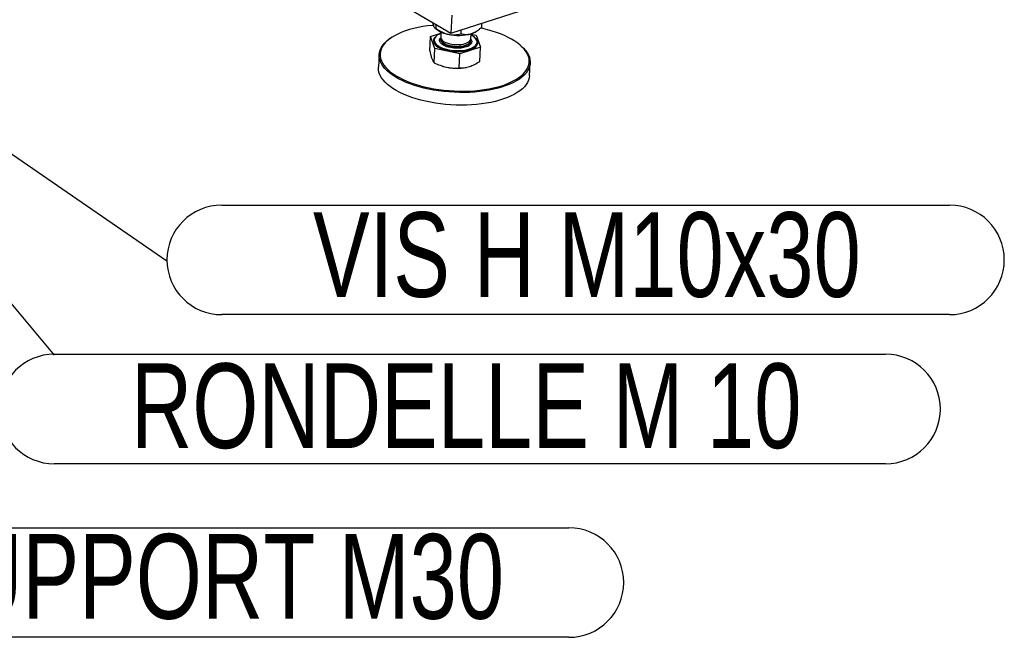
# Model space of a CAD drawing. Header units: millimetres. Extents: x 0 to 841, y 0 to 594.
# Tile 63 of 92: x 645 to 686, y 298 to 324. Entities that reach past the tile are written whole.
import ezdxf

# ---------------------------------------------------------------- set-up
doc = ezdxf.new("R2010")
doc.units = ezdxf.units.MM
doc.layers.add('NOTES', color=6, linetype='Continuous')
doc.layers.add('TRAIT-FORT', color=4, linetype='Continuous', lineweight=25)
doc.styles.add('SLDTEXTSTYLE0', font='TXT', dxfattribs={"width": 0.75})
doc.dimstyles.new('SLDDIMSTYLE2', dxfattribs={"dimtxt": 0.18, "dimasz": 2, "dimexe": 0, "dimexo": 0.0625, "dimgap": 0, "dimtad": 0, "dimtih": 1, "dimtoh": 1, "dimdec": 0, "dimrnd": 1e-09, "dimzin": 0, "dimdsep": 46, "dimtxsty": 'Standard', "dimsah": 1, "dimcen": 0.09, "dimadec": 0, "dimazin": 0, "dimtfac": 2, "dimtdec": 0, "dimtofl": 0, "dimtmove": 0, "dimatfit": 3, "dimfxl": 1, "dimfrac": 2, "dimtolj": 1, "dimtzin": 0, "dimarcsym": 0})

# ---------------------------------------------------------------- blocks, each defined once
blk = doc.blocks.new('SW_NOTE_36')
at = {"layer": 'NOTES', "color": 0}
for p, q in [((0, 0.046), (30.063, 0.046)), ((30.063, -4.482), (0, -4.482))]:
    blk.add_line(p, q, dxfattribs=at)
for centre, start, end in [((0, -2.218), 90, 270), ((30.063, -2.218), 270, 90)]:
    blk.add_arc(centre, 2.264, start, end, dxfattribs=at)
at = {"layer": 'NOTES', "color": 0, "insert": (14.999, -0.214), "char_height": 3.5, "attachment_point": 2, "style": 'SLDTEXTSTYLE0'}
blk.add_mtext('SUPPORT M30', dxfattribs=at)
blk = doc.blocks.new('SW_NOTE_37')
at = {"layer": 'NOTES', "color": 0}
for p, q in [((0, 0.046), (34.34, 0.046)), ((34.34, -4.482), (0, -4.482))]:
    blk.add_line(p, q, dxfattribs=at)
for centre, start, end in [((0, -2.218), 90, 270), ((34.34, -2.218), 270, 90)]:
    blk.add_arc(centre, 2.264, start, end, dxfattribs=at)
at = {"layer": 'NOTES', "color": 0, "insert": (17.016, -0.333), "char_height": 3.5, "attachment_point": 2, "style": 'SLDTEXTSTYLE0'}
blk.add_mtext('RONDELLE M 10', dxfattribs=at)
blk = doc.blocks.new('SW_NOTE_38')
at = {"layer": 'NOTES', "color": 0}
for p, q in [((2.264, 2.31), (32.327, 2.31)), ((32.327, -2.218), (2.264, -2.218))]:
    blk.add_line(p, q, dxfattribs=at)
for centre, start, end in [((2.264, 0.046), 90, 270), ((32.327, 0.046), 270, 90)]:
    blk.add_arc(centre, 2.264, start, end, dxfattribs=at)
at = {"layer": 'NOTES', "color": 0, "insert": (17.347, 2.015), "char_height": 3.5, "attachment_point": 2, "style": 'SLDTEXTSTYLE0'}
blk.add_mtext('VIS H M10x30', dxfattribs=at)

msp = doc.modelspace()

# ---------------------------------------------------------------- linework, layer by layer
at = {"layer": 'TRAIT-FORT', "color": 4, "linetype": 'Continuous', "lineweight": 25}
for p, q in [((660.156, 324.87), (662.794, 323.324)), ((662.794, 323.324), (666.013, 324.349)), ((662.836, 324.07), (662.794, 323.324)), ((662.142, 323.531), (662.187, 323.492)), ((662.184, 323.515), (662.193, 323.676)), ((663.218, 323.295), (663.227, 323.462)), ((663.852, 323.399), (663.906, 323.436)), ((664.073, 323.567), (664.082, 323.734)), ((660.314, 323.117), (660.277, 323.091)), ((661.925, 322.592), (661.958, 323.183)), ((661.958, 323.183), (662.386, 323.32)), ((662.138, 322.692), (661.958, 323.183)), ((662.106, 323.043), (662.106, 323.04)), ((662.373, 323.088), (662.372, 323.066)), ((662.389, 323.368), (662.377, 323.159)), ((663.62, 322.996), (663.621, 323.019)), ((663.62, 322.996), (663.62, 322.999)), ((663.625, 323.089), (663.637, 323.298)), ((663.636, 323.281), (663.847, 323.236)), ((663.847, 323.236), (664.026, 322.744)), ((662.104, 322.1), (662.138, 322.692)), ((663.172, 322.472), (662.138, 322.692)), ((664.026, 322.744), (663.172, 322.472)), ((663.882, 322.94), (663.882, 322.944)), ((663.993, 322.153), (664.026, 322.744)), ((665.705, 322.787), (665.671, 322.817)), ((659.833, 322.433), (659.804, 321.911)), ((663.139, 321.881), (663.172, 322.472)), ((662.425, 321.966), (662.437, 321.962)), ((663.432, 321.907), (663.441, 321.908)), ((666.044, 321.561), (666.073, 322.084))]:
    msp.add_line(p, q, dxfattribs=at)
at = {"layer": 'TRAIT-FORT', "color": 4, "linetype": 'Continuous', "lineweight": 25, "flags": 128}
for points in [[(662.081, 323.645), (662.033, 323.64), (661.832, 323.618), (661.637, 323.589), (661.448, 323.555), (661.266, 323.514), (661.093, 323.467), (660.928, 323.415), (660.773, 323.358), (660.628, 323.295), (660.495, 323.228), (660.373, 323.156), (660.263, 323.08), (660.166, 323.001), (660.083, 322.918), (660.013, 322.832), (659.957, 322.743), (659.916, 322.653), (659.889, 322.561), (659.876, 322.467), (659.879, 322.373), (659.896, 322.278), (659.927, 322.183), (659.973, 322.089), (660.033, 321.996), (660.107, 321.904), (660.195, 321.815)], [(660.195, 321.815), (660.296, 321.727), (660.409, 321.642), (660.535, 321.561), (660.672, 321.482), (660.82, 321.408), (660.978, 321.338), (661.146, 321.272), (661.322, 321.212), (661.506, 321.156), (661.697, 321.106), (661.894, 321.062), (662.096, 321.023), (662.302, 320.991), (662.511, 320.965), (662.722, 320.945), (662.935, 320.931), (663.147, 320.924), (663.359, 320.924), (663.569, 320.93), (663.775, 320.943), (663.978, 320.962), (664.176, 320.987), (664.368, 321.019), (664.554, 321.057), (664.731, 321.101), (664.901, 321.15), (665.061, 321.205), (665.211, 321.265), (665.35, 321.33), (665.478, 321.399), (665.594, 321.473), (665.697, 321.551), (665.787, 321.632), (665.864, 321.717), (665.927, 321.804), (665.975, 321.893), (666.009, 321.985), (666.029, 322.078), (666.034, 322.172), (666.025, 322.267), (666, 322.361), (665.962, 322.456), (665.909, 322.549), (665.841, 322.642), (665.76, 322.733), (665.666, 322.821), (665.559, 322.908), (665.439, 322.991), (665.308, 323.071), (665.165, 323.147), (665.012, 323.219), (664.849, 323.287), (664.677, 323.35), (664.497, 323.408), (664.309, 323.461), (664.115, 323.508), (664.024, 323.528)], [(660.156, 321.771), (660.067, 321.862), (659.992, 321.955), (659.931, 322.049), (659.884, 322.144), (659.852, 322.24), (659.835, 322.336), (659.833, 322.432), (659.845, 322.527), (659.873, 322.62), (659.915, 322.712), (659.971, 322.802), (660.042, 322.889), (660.127, 322.973), (660.225, 323.054), (660.277, 323.091)], [(662.206, 323.209), (662.178, 323.188), (662.13, 323.142), (662.097, 323.094), (662.079, 323.043), (662.075, 322.991), (662.087, 322.939)], [(662.087, 322.939), (662.113, 322.887), (662.154, 322.836), (662.209, 322.787), (662.276, 322.741), (662.356, 322.699), (662.445, 322.662), (662.544, 322.629), (662.65, 322.602), (662.762, 322.58), (662.877, 322.565), (662.995, 322.557), (663.112, 322.555), (663.227, 322.56), (663.339, 322.571), (663.445, 322.589), (663.543, 322.614), (663.632, 322.643), (663.711, 322.679), (663.778, 322.718), (663.832, 322.762), (663.873, 322.809), (663.899, 322.859), (663.91, 322.91), (663.906, 322.963), (663.886, 323.015), (663.853, 323.067), (663.805, 323.116), (663.802, 323.119)], [(662.386, 323.308), (662.374, 323.304), (662.298, 323.27), (662.233, 323.231), (662.181, 323.189), (662.142, 323.143), (662.117, 323.095), (662.106, 323.045), (662.11, 322.995), (662.128, 322.944), (662.161, 322.894), (662.207, 322.846), (662.267, 322.8), (662.338, 322.758), (662.42, 322.719), (662.511, 322.685), (662.611, 322.656), (662.716, 322.632), (662.827, 322.614), (662.939, 322.603), (663.053, 322.598), (663.166, 322.599), (663.276, 322.607), (663.382, 322.622), (663.481, 322.642), (663.572, 322.668), (663.653, 322.7), (663.724, 322.736), (663.783, 322.777), (663.829, 322.821), (663.861, 322.868), (663.879, 322.917), (663.882, 322.967), (663.871, 323.018), (663.871, 323.018)], [(662.106, 323.04), (662.11, 322.991), (662.128, 322.94), (662.161, 322.89), (662.207, 322.842), (662.266, 322.796), (662.338, 322.754), (662.42, 322.715), (662.511, 322.681), (662.61, 322.652), (662.716, 322.628), (662.826, 322.611), (662.939, 322.599), (663.053, 322.594), (663.166, 322.596), (663.276, 322.604), (663.381, 322.618), (663.48, 322.638), (663.572, 322.665), (663.653, 322.696), (663.724, 322.732), (663.783, 322.773), (663.828, 322.817), (663.861, 322.864), (663.878, 322.913), (663.882, 322.94)], [(662.372, 323.066), (662.374, 323.035), (662.39, 322.993), (662.419, 322.951), (662.463, 322.911), (662.518, 322.874), (662.585, 322.841), (662.662, 322.812), (662.746, 322.789), (662.837, 322.771), (662.931, 322.759), (663.026, 322.753), (663.121, 322.754), (663.213, 322.762), (663.3, 322.775), (663.379, 322.795), (663.45, 322.82), (663.51, 322.851), (663.558, 322.885), (663.593, 322.923), (663.614, 322.964), (663.62, 322.996)], [(662.373, 323.088), (662.378, 323.047), (662.397, 323.005), (662.43, 322.963), (662.477, 322.924), (662.535, 322.888), (662.605, 322.856), (662.684, 322.828), (662.77, 322.806), (662.861, 322.79), (662.956, 322.779), (663.051, 322.775), (663.146, 322.778), (663.236, 322.787), (663.322, 322.802), (663.399, 322.824), (663.467, 322.85), (663.525, 322.882), (663.569, 322.917), (663.601, 322.956), (663.618, 322.996), (663.621, 323.019)], [(662.377, 323.159), (662.379, 323.128), (662.395, 323.086), (662.425, 323.044), (662.468, 323.004), (662.524, 322.968), (662.591, 322.934), (662.667, 322.905), (662.752, 322.882), (662.842, 322.864), (662.936, 322.852), (663.031, 322.846), (663.126, 322.847), (663.218, 322.855), (663.305, 322.869), (663.385, 322.888), (663.455, 322.914), (663.515, 322.944), (663.563, 322.978), (663.598, 323.016), (663.619, 323.057), (663.625, 323.089)], [(665.705, 322.787), (665.796, 322.701), (665.878, 322.609), (665.946, 322.515), (666, 322.421), (666.039, 322.325), (666.064, 322.229), (666.074, 322.133), (666.069, 322.038), (666.049, 321.943), (666.014, 321.851), (665.965, 321.76), (665.901, 321.672), (665.823, 321.586), (665.732, 321.504), (665.627, 321.425), (665.51, 321.35), (665.38, 321.279), (665.239, 321.214), (665.087, 321.153), (664.925, 321.097), (664.753, 321.047), (664.573, 321.003), (664.385, 320.965), (664.191, 320.932), (663.99, 320.907), (663.784, 320.887), (663.575, 320.874), (663.362, 320.868), (663.148, 320.869), (662.933, 320.876), (662.717, 320.889), (662.503, 320.909), (662.291, 320.936), (662.082, 320.969), (661.878, 321.008), (661.678, 321.053), (661.484, 321.104), (661.298, 321.16), (661.119, 321.221), (660.949, 321.288), (660.789, 321.359), (660.639, 321.434), (660.5, 321.513), (660.373, 321.596), (660.258, 321.682), (660.156, 321.771), (660.156, 321.771)], [(666.044, 321.561), (666.031, 321.468), (666.004, 321.374), (665.962, 321.283), (665.905, 321.193), (665.835, 321.106), (665.75, 321.022), (665.652, 320.941), (665.541, 320.864), (665.417, 320.792), (665.282, 320.724), (665.135, 320.66), (664.978, 320.602), (664.811, 320.549), (664.635, 320.502), (664.451, 320.461), (664.259, 320.425), (664.062, 320.396), (663.858, 320.374), (663.651, 320.358), (663.44, 320.348), (663.226, 320.345), (663.011, 320.349), (662.796, 320.359), (662.581, 320.376), (662.368, 320.4), (662.157, 320.429), (661.95, 320.465), (661.748, 320.507), (661.551, 320.555), (661.361, 320.609), (661.178, 320.668), (661.004, 320.731), (660.839, 320.8), (660.684, 320.873), (660.539, 320.951), (660.406, 321.032), (660.284, 321.116), (660.176, 321.204), (660.08, 321.294), (659.998, 321.386), (659.93, 321.479), (659.876, 321.574), (659.837, 321.67), (659.812, 321.766), (659.803, 321.862), (659.804, 321.911)], [(662.437, 321.962), (662.503, 321.942), (662.617, 321.914)]]:
    msp.add_lwpolyline(points, dxfattribs=at)
at = {"layer": 'TRAIT-FORT', "color": 4, "linetype": 'Continuous', "lineweight": 25}
for centre, radius, start, end in [((662.876, 324.386), 1.128, 232.3753, 260.689), ((663.413, 324.058), 0.792, 286.5153, 303.6774), ((663.113, 325.172), 1.945, 257.5411, 285.6491), ((663.449, 322.801), 0.474, 27.1758, 67.0438), ((663.043, 323.888), 2.019, 257.8294, 281.1204)]:
    msp.add_arc(centre, radius, start, end, dxfattribs=at)
for points, knots in [([(662.087, 323.628), (662.079, 323.651), (662.066, 323.688), (662.055, 323.74), (662.05, 323.76)], [0, 0, 0, 0, 0.6055044, 1, 1, 1, 1]), ([(662.184, 323.515), (662.17, 323.517), (662.148, 323.521), (662.12, 323.556), (662.101, 323.59), (662.09, 323.618), (662.087, 323.628)], [0, 0, 0, 0, 0.4320454, 0.6543493, 0.8796534, 1, 1, 1, 1]), ([(662.184, 323.515), (662.253, 323.468), (662.357, 323.398), (662.509, 323.328), (662.609, 323.292), (662.672, 323.277), (662.693, 323.272)], [0, 0, 0, 0, 0.432045, 0.654349, 0.879653, 1, 1, 1, 1]), ([(663.638, 323.298), (663.645, 323.301), (663.705, 323.321), (663.82, 323.376), (663.958, 323.47), (664.04, 323.54), (664.073, 323.567)], [0, 0, 0, 0, 0.0503996, 0.4026135, 0.7675885, 1, 1, 1, 1]), ([(662.337, 322.975), (662.333, 322.993), (662.324, 323.031), (662.338, 323.085), (662.366, 323.118), (662.38, 323.133)], [0, 0, 0, 0, 0.331163, 0.682163, 1, 1, 1, 1]), ([(663.651, 323.012), (663.656, 322.994), (663.665, 322.956), (663.648, 322.9), (663.607, 322.845), (663.539, 322.796), (663.448, 322.754), (663.34, 322.724), (663.223, 322.704), (663.103, 322.696), (662.978, 322.697), (662.85, 322.71), (662.722, 322.734), (662.603, 322.77), (662.5, 322.815), (662.42, 322.866), (662.364, 322.92), (662.346, 322.957), (662.337, 322.975)], [0, 0, 0, 0, 0.058258, 0.120006, 0.18432, 0.25, 0.31568, 0.379994, 0.441742, 0.5, 0.558258, 0.620006, 0.68432, 0.75, 0.81568, 0.879994, 0.941742, 1, 1, 1, 1]), ([(662.693, 323.272), (662.738, 323.265), (662.829, 323.249), (662.963, 323.251), (663.094, 323.266), (663.176, 323.285), (663.218, 323.295)], [0, 0, 0, 0, 0.249578, 0.504364, 0.751047, 1, 1, 1, 1]), ([(663.218, 323.295), (663.266, 323.284), (663.356, 323.264), (663.497, 323.263), (663.59, 323.287), (663.638, 323.298)], [0, 0, 0, 0, 0.370774, 0.681182, 1, 1, 1, 1]), ([(663.616, 323.07), (663.618, 323.068), (663.637, 323.05), (663.644, 323.03), (663.651, 323.012)], [0, 0, 0, 0, 0.072911, 1, 1, 1, 1]), ([(661.925, 322.592), (661.939, 322.531), (661.966, 322.407), (661.995, 322.316), (662.011, 322.27)], [0, 0, 0, 0, 0.495458, 1, 1, 1, 1]), ([(662.011, 322.27), (662.026, 322.232), (662.057, 322.157), (662.088, 322.119), (662.104, 322.1)], [0, 0, 0, 0, 0.494511, 1, 1, 1, 1]), ([(663.562, 321.94), (663.633, 321.967), (663.779, 322.021), (663.921, 322.109), (663.993, 322.153)], [0, 0, 0, 0, 0.494511, 1, 1, 1, 1]), ([(662.104, 322.1), (662.187, 322.061), (662.354, 321.982), (662.529, 321.937), (662.617, 321.914)], [0, 0, 0, 0, 0.495458, 1, 1, 1, 1]), ([(662.617, 321.914), (662.704, 321.899), (662.88, 321.87), (663.052, 321.877), (663.139, 321.881)], [0, 0, 0, 0, 0.494511, 1, 1, 1, 1]), ([(663.139, 321.881), (663.207, 321.882), (663.344, 321.883), (663.489, 321.921), (663.562, 321.94)], [0, 0, 0, 0, 0.495458, 1, 1, 1, 1])]:
    msp.add_open_spline(points, degree=3, knots=knots, dxfattribs=at)

# ---------------------------------------------------------------- block references
at = {"layer": 'NOTES', "color": 211}
for name, p in [('SW_NOTE_38', (651.069, 313.907)), ('SW_NOTE_37', (646.415, 310.008)), ('SW_NOTE_36', (637.61, 302.838))]:
    msp.add_blockref(name, p, dxfattribs=at)

# ---------------------------------------------------------------- leaders
for points in [[(634.21, 325.519), (651.069, 313.907)], [(634.404, 324.354), (646.415, 310.008)]]:
    msp.add_leader(points, dimstyle='SLDDIMSTYLE2', dxfattribs=at)

doc.saveas('drawing.dxf')
